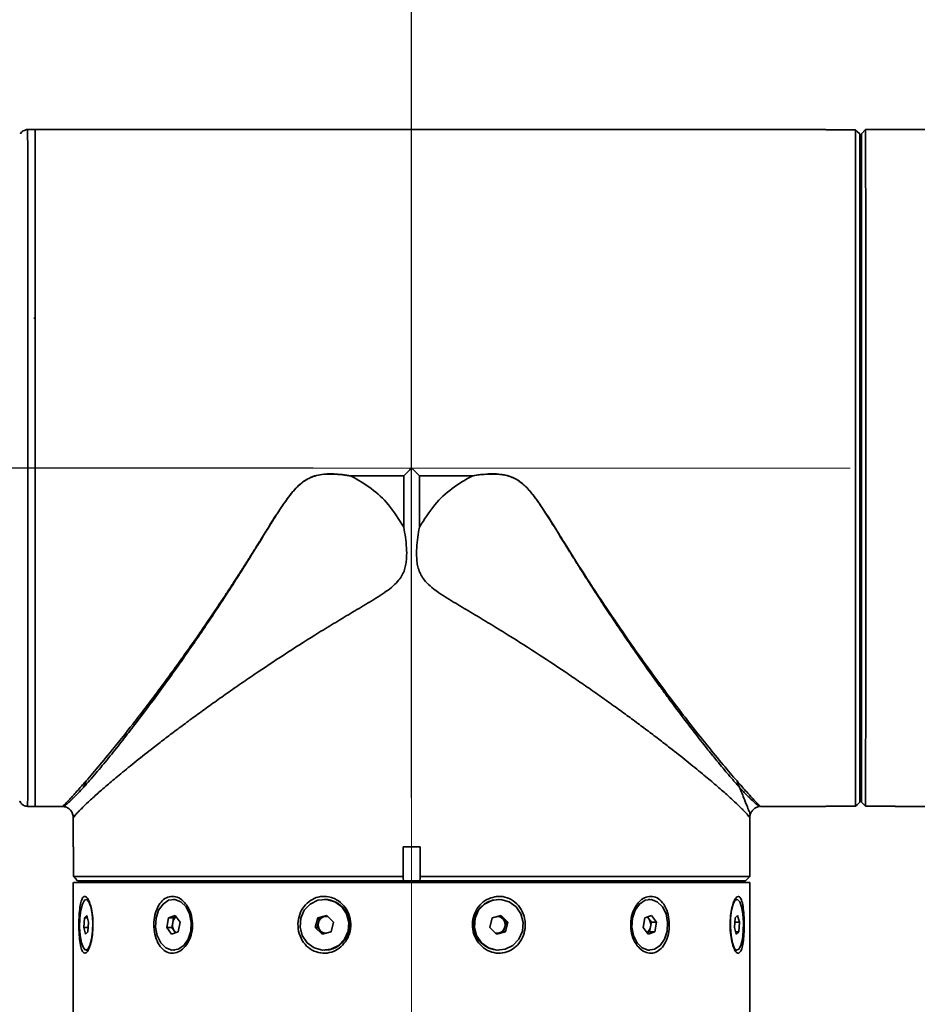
# Paper-space layout '图纸1' of a CAD drawing. Header units: millimetres. Extents: x 98 to 175, y 94 to 269.
# Tile 11 of 13: x 118 to 139, y 213 to 236. Entities that reach past the tile are written whole.
import ezdxf

# ---------------------------------------------------------------- set-up
doc = ezdxf.new("R2010")
doc.units = ezdxf.units.MM
doc.linetypes.add('CENTERX2', pattern=[20.32, 12.7, -2.54, 2.54, -2.54])
doc.layers.add('中心线层', color=6, linetype='CENTERX2', lineweight=25)
doc.layers.add('标注层', color=150, linetype='Continuous')
doc.styles.add('SLDTEXTSTYLE1', font='ARIAL.TTF', dxfattribs={"width": 0.948})
doc.dimstyles.new('SLDDIMSTYLE0', dxfattribs={"dimtxt": 3.5, "dimasz": 2.2, "dimexe": 0, "dimexo": 0.0625, "dimgap": 0.875, "dimtad": 2, "dimlfac": 5, "dimrnd": 1e-09, "dimzin": 12, "dimdsep": 46, "dimtxsty": 'SLDTEXTSTYLE1', "dimsah": 1, "dimcen": 0.09, "dimadec": 0, "dimazin": 3, "dimtfac": 1, "dimtdec": 3, "dimtofl": 0, "dimtmove": 0, "dimatfit": 3, "dimfxl": 0, "dimfrac": 2, "dimtolj": 1, "dimtzin": 12, "dimarcsym": 0})

# ---------------------------------------------------------------- blocks, each defined once
blk = doc.blocks.new('_D_4')
at = {"layer": '标注层'}
for p, q in [((124.726, 225.754), (100.56, 225.754)), ((102.56, 177.754), (102.56, 225.754)), ((136.669, 177.754), (100.56, 177.754))]:
    blk.add_line(p, q, dxfattribs=at)
for points in [[(102.56, 225.754), (102.16, 223.554), (102.96, 223.554)], [(102.56, 177.754), (102.96, 179.954), (102.16, 179.954)]]:
    blk.add_solid(points, dxfattribs=at)
at = {"layer": '标注层', "insert": (98.048, 197.744), "char_height": 3.5, "attachment_point": 1, "rotation": 90, "style": 'SLDTEXTSTYLE1'}
blk.add_mtext('240', dxfattribs=at)
blk = doc.blocks.new('_D_5')
at = {"layer": '标注层'}
for p, q in [((145.126, 246.154), (100.56, 246.154)), ((102.56, 246.154), (102.56, 225.754)), ((124.726, 225.754), (100.56, 225.754))]:
    blk.add_line(p, q, dxfattribs=at)
for points in [[(102.56, 246.154), (102.16, 243.954), (102.96, 243.954)], [(102.56, 225.754), (102.96, 227.954), (102.16, 227.954)]]:
    blk.add_solid(points, dxfattribs=at)
at = {"layer": '标注层', "insert": (98.048, 231.943), "char_height": 3.5, "attachment_point": 1, "rotation": 90, "style": 'SLDTEXTSTYLE1'}
blk.add_mtext('102', dxfattribs=at)
blk = doc.blocks.new('_D_6')
at = {"layer": '标注层'}
for p, q in [((127.049, 217.954), (127.049, 266.033)), ((147.449, 237.554), (147.449, 266.033)), ((147.449, 264.033), (127.049, 264.033))]:
    blk.add_line(p, q, dxfattribs=at)
for points in [[(127.049, 264.033), (129.249, 263.633), (129.249, 264.433)], [(147.449, 264.033), (145.249, 264.433), (145.249, 263.633)]]:
    blk.add_solid(points, dxfattribs=at)
at = {"layer": '标注层', "insert": (133.239, 268.545), "char_height": 3.5, "attachment_point": 1, "rotation": 360, "style": 'SLDTEXTSTYLE1'}
blk.add_mtext('102', dxfattribs=at)

psp = doc.layouts.new('图纸1')

# ---------------------------------------------------------------- linework, layer by layer
at = {"color": 7, "linetype": 'Continuous', "lineweight": 35}
for p, q in [((118.1493, 233.7538), (117.9693, 233.7538)), ((136.8493, 233.7538), (118.1493, 233.7538)), ((137.5489, 233.7513), (136.8494, 233.7513)), ((137.5863, 233.7138), (137.5489, 233.7513)), ((137.7897, 233.7538), (137.6897, 233.6538)), ((139.1862, 233.7538), (137.7897, 233.7538)), ((137.6489, 233.6515), (137.5863, 233.7138)), ((137.6494, 233.6515), (137.6489, 233.6515)), ((137.6897, 233.6538), (137.6892, 233.6538)), ((137.6892, 233.2538), (137.6498, 233.2538)), ((125.6174, 225.571), (125.617, 225.5671)), ((126.866, 225.5671), (125.617, 225.5671)), ((125.6174, 225.571), (126.868, 225.571)), ((126.866, 225.5671), (126.866, 224.3536)), ((126.8676, 225.5706), (126.868, 225.571)), ((127.234, 225.5706), (127.2336, 225.571)), ((127.2336, 225.571), (128.4842, 225.571)), ((127.2356, 224.3536), (127.2356, 225.5671)), ((128.4846, 225.5671), (127.2356, 225.5671)), ((128.4842, 225.571), (128.4846, 225.5671)), ((137.6498, 218.2538), (137.6892, 218.2538)), ((117.9693, 217.7538), (118.1493, 217.7538)), ((118.1493, 217.7538), (118.8029, 217.7538)), ((135.3025, 217.7538), (136.8493, 217.7538)), ((137.5489, 217.7563), (136.8494, 217.7563)), ((137.5863, 217.7938), (137.5489, 217.7563)), ((137.6489, 217.8561), (137.5863, 217.7938)), ((137.6494, 217.8561), (137.6489, 217.8561)), ((137.6891, 217.8561), (137.6892, 217.8561)), ((137.6897, 217.8561), (137.6892, 217.8561)), ((137.7523, 217.7938), (137.6897, 217.8561)), ((137.7522, 217.7938), (137.7896, 217.7564)), ((137.7897, 217.7564), (137.7523, 217.7938)), ((137.7897, 217.7564), (137.7896, 217.7564)), ((137.7897, 217.7564), (138.4892, 217.7564)), ((138.4892, 217.7538), (139.1862, 217.7538)), ((119.0493, 217.4909), (119.0493, 216.7938)), ((135.0493, 216.0943), (135.0493, 217.4908)), ((119.0518, 216.0943), (119.0518, 216.7938)), ((119.0519, 216.7938), (119.0519, 216.0943)), ((127.2518, 216.7938), (126.8498, 216.7938)), ((126.8498, 216.7938), (126.8498, 216.0943)), ((127.2518, 216.7938), (127.2518, 216.0943)), ((127.2518, 216.7938), (127.2518, 216.0568)), ((119.0518, 216.0943), (119.0893, 216.0569)), ((119.0894, 216.0569), (119.0519, 216.0943)), ((119.1517, 215.9943), (119.0894, 216.0569)), ((126.8498, 216.0568), (126.8498, 216.0943)), ((126.8498, 216.0568), (126.8597, 215.9943)), ((127.2419, 215.9943), (127.2518, 216.0568)), ((127.2518, 216.0568), (127.2518, 216.0943)), ((134.9493, 215.9943), (135.0493, 216.0943)), ((119.0493, 215.9538), (119.0493, 191.4637)), ((119.1516, 215.9943), (119.1516, 215.9938)), ((119.1517, 215.9938), (119.1517, 215.9943)), ((119.5493, 215.9938), (119.5893, 215.9538)), ((126.8597, 215.9943), (126.8597, 215.9938)), ((127.2419, 215.9938), (127.2419, 215.9943)), ((134.5093, 215.9538), (134.5493, 215.9938)), ((134.9493, 215.9938), (134.9493, 215.9943)), ((135.0493, 191.4648), (135.0493, 215.9538)), ((119.3918, 215.5538), (119.3532, 215.5538)), ((119.3918, 215.5538), (119.404, 215.552)), ((121.4444, 215.5538), (121.4161, 215.5538)), ((124.9988, 215.5538), (124.9885, 215.5538)), ((129.113, 215.5538), (129.1027, 215.5538)), ((132.6846, 215.5538), (132.6563, 215.5538)), ((134.7462, 215.5538), (134.7076, 215.5538)), ((119.3107, 215.1164), (119.2955, 214.8931)), ((119.3684, 215.1771), (119.3107, 215.1164)), ((119.3843, 215.1164), (119.3107, 215.1164)), ((119.4109, 215.0145), (119.3684, 215.1771)), ((121.3002, 215.1164), (121.2586, 214.8931)), ((121.4577, 215.1771), (121.3002, 215.1164)), ((121.4203, 215.1164), (121.3002, 215.1164)), ((121.4203, 215.1164), (121.3995, 215.0047)), ((121.4836, 215.1408), (121.4203, 215.1164)), ((121.5737, 215.0145), (121.4577, 215.1771)), ((124.8301, 215.1164), (124.7732, 214.8931)), ((125.0453, 215.1771), (124.8301, 215.1164)), ((124.874, 215.1164), (124.8301, 215.1164)), ((124.874, 215.1164), (124.8456, 215.0047)), ((124.9817, 215.1468), (124.874, 215.1164)), ((125.0548, 215.1674), (124.9817, 215.1468)), ((125.2037, 215.0145), (125.0453, 215.1771)), ((128.9546, 215.1164), (128.8978, 214.8931)), ((128.9542, 215.1146), (128.9577, 215.1173)), ((129.1698, 215.1771), (128.9546, 215.1164)), ((129.205, 215.0958), (129.1353, 215.1674)), ((129.3282, 215.0145), (129.1698, 215.1771)), ((132.5687, 215.1164), (132.5271, 214.8931)), ((132.7262, 215.1771), (132.5687, 215.1164)), ((132.6639, 215.0958), (132.6319, 215.1408)), ((132.8421, 215.0145), (132.7262, 215.1771)), ((134.7038, 215.1164), (134.6886, 214.8931)), ((134.7614, 215.1771), (134.7038, 215.1164)), ((134.8038, 215.0145), (134.7614, 215.1771)), ((119.2955, 214.8931), (119.338, 214.7305)), ((119.2955, 214.8931), (119.4026, 214.8931)), ((119.3957, 214.7912), (119.4109, 215.0145)), ((121.2586, 214.8931), (121.3745, 214.7305)), ((121.2586, 214.8931), (121.3787, 214.8931)), ((121.3995, 215.0047), (121.3787, 214.8931)), ((121.3787, 214.8931), (121.4367, 214.8118)), ((121.5321, 214.7912), (121.5737, 215.0145)), ((124.7732, 214.8931), (124.9316, 214.7305)), ((124.7732, 214.8931), (124.8172, 214.8931)), ((124.8456, 215.0047), (124.8172, 214.8931)), ((124.8172, 214.8931), (124.8964, 214.8118)), ((125.1469, 214.7912), (125.2037, 215.0145)), ((128.8978, 214.8931), (129.0562, 214.7305)), ((129.2842, 215.0145), (129.205, 215.0958)), ((129.2274, 214.7912), (129.2558, 214.9028)), ((129.2558, 214.9028), (129.2842, 215.0145)), ((129.2714, 214.7912), (129.3282, 215.0145)), ((129.3282, 215.0145), (129.2842, 215.0145)), ((132.2323, 214.9701), (132.2458, 215.1051)), ((132.5271, 214.8931), (132.643, 214.7305)), ((132.7219, 215.0145), (132.6639, 215.0958)), ((132.6803, 214.7912), (132.7011, 214.9029)), ((132.7011, 214.9029), (132.7219, 215.0145)), ((132.8421, 215.0145), (132.7219, 215.0145)), ((132.8005, 214.7912), (132.8421, 215.0145)), ((134.6886, 214.8931), (134.731, 214.7305)), ((134.8038, 215.0145), (134.6968, 215.0145)), ((134.7886, 214.7912), (134.8038, 215.0145)), ((119.338, 214.7305), (119.3957, 214.7912)), ((121.3745, 214.7305), (121.5321, 214.7912)), ((121.4367, 214.8118), (121.4688, 214.7668)), ((121.8548, 214.801), (121.8516, 214.7849)), ((124.8964, 214.8118), (124.9661, 214.7402)), ((124.9316, 214.7305), (125.1469, 214.7912)), ((125.1473, 214.793), (125.1437, 214.7903)), ((129.0467, 214.7402), (129.1198, 214.7608)), ((129.0562, 214.7305), (129.2714, 214.7912)), ((129.1198, 214.7608), (129.2274, 214.7912)), ((129.2714, 214.7912), (129.2274, 214.7912)), ((132.6171, 214.7668), (132.6803, 214.7912)), ((132.643, 214.7305), (132.8005, 214.7912)), ((132.8005, 214.7912), (132.6803, 214.7912)), ((134.7886, 214.7912), (134.7151, 214.7912)), ((134.731, 214.7305), (134.7886, 214.7912)), ((119.3532, 214.3538), (119.3918, 214.3538)), ((121.4161, 214.3538), (121.4444, 214.3538)), ((124.9885, 214.3538), (124.9988, 214.3538)), ((129.1026, 214.3538), (129.113, 214.3538)), ((132.6563, 214.3538), (132.6846, 214.3538)), ((134.7076, 214.3538), (134.7462, 214.3538))]:
    psp.add_line(p, q, dxfattribs=at)
at = {"color": 8, "linetype": 'Continuous', "lineweight": 35}
psp.add_line((119.0893, 216.0569), (119.0893, 216.0569), dxfattribs=at)
at = {"color": 8, "linetype": 'Continuous', "lineweight": 35, "flags": 128}
for points in [[(117.9693, 233.7538), (117.9693, 233.7533), (117.9695, 233.7093), (117.9696, 233.5955), (117.9698, 233.4127), (117.9699, 233.1627), (117.97, 232.8475), (117.9701, 232.47), (117.9702, 232.0334), (117.9703, 231.5417), (117.9704, 230.9991), (117.9705, 230.4104), (117.9706, 229.7808), (117.9707, 229.1158), (117.9707, 228.4213), (117.9708, 227.7033), (117.9708, 226.9682), (117.9708, 226.2224), (117.9708, 225.4725), (117.9708, 224.7251), (117.9708, 223.9867), (117.9707, 223.2638), (117.9707, 222.5628), (117.9706, 221.8899), (117.9705, 221.2509), (117.9705, 220.6515), (117.9704, 220.0969)], [(117.9704, 220.0969), (117.9703, 219.5921), (117.9702, 219.1414), (117.97, 218.7488), (117.9699, 218.4177), (117.9698, 218.1512), (117.9697, 217.9514), (117.9695, 217.8202), (117.9694, 217.7588), (117.9693, 217.7538)]]:
    psp.add_lwpolyline(points, dxfattribs=at)
at = {"color": 7, "linetype": 'Continuous', "lineweight": 35, "flags": 128}
for points in [[(118.1493, 233.7538), (118.1494, 233.7401), (118.1495, 233.6611), (118.1497, 233.5126), (118.1498, 233.296), (118.1499, 233.013), (118.1501, 232.6663), (118.1502, 232.2588), (118.1503, 231.7942), (118.1504, 231.2765), (118.1505, 230.7102), (118.1506, 230.1004), (118.1506, 229.4524), (118.1507, 228.7719), (118.1507, 228.0648), (118.1508, 227.3375), (118.1508, 226.5962), (118.1508, 225.8476), (118.1508, 225.0981), (118.1508, 224.3543), (118.1507, 223.6229), (118.1507, 222.9102), (118.1506, 222.2225), (118.1506, 221.5658), (118.1505, 220.9459), (118.1504, 220.3683), (118.1503, 219.838), (118.1502, 219.3597), (118.1501, 218.9376), (118.15, 218.5754), (118.1498, 218.2762), (118.1497, 218.0428), (118.1496, 217.8772), (118.1494, 217.7807), (118.1493, 217.7538)], [(118.1493, 233.7538), (118.1494, 233.734), (118.1496, 233.6463), (118.1497, 233.4892), (118.1498, 233.2642), (118.15, 232.9731), (118.1501, 232.6186), (118.1502, 232.2038), (118.1503, 231.7323), (118.1504, 231.2083), (118.1505, 230.6363), (118.1506, 230.0214), (118.1506, 229.369), (118.1507, 228.6848), (118.1507, 227.9749), (118.1508, 227.2455), (118.1508, 226.5029), (118.1508, 225.7538)], [(137.5489, 217.7563), (137.549, 217.8102), (137.5491, 217.9337), (137.5493, 218.1258), (137.5494, 218.3848), (137.5495, 218.7084), (137.5496, 219.0938), (137.5498, 219.5376), (137.5499, 220.0359), (137.55, 220.5843), (137.55, 221.1781), (137.5501, 221.812), (137.5502, 222.4804), (137.5502, 223.1776), (137.5503, 223.8973), (137.5503, 224.6334), (137.5503, 225.3792), (137.5503, 226.1284), (137.5503, 226.8742), (137.5503, 227.6102), (137.5502, 228.33), (137.5502, 229.0272), (137.5501, 229.6956), (137.55, 230.3295), (137.55, 230.9233), (137.5499, 231.4717), (137.5498, 231.97), (137.5496, 232.4138), (137.5495, 232.7992), (137.5494, 233.1228), (137.5493, 233.3818), (137.5491, 233.5739), (137.549, 233.6974), (137.5489, 233.7513)], [(137.7897, 233.7538), (137.7898, 233.7332), (137.7899, 233.6426), (137.7901, 233.4806), (137.7902, 233.2487), (137.7903, 232.9491), (137.7904, 232.5843), (137.7906, 232.1578), (137.7907, 231.6733), (137.7908, 231.1353), (137.7909, 230.5486), (137.7909, 229.9185), (137.791, 229.2507), (137.7911, 228.5514), (137.7911, 227.8267), (137.7911, 227.0832), (137.7912, 226.3278), (137.7912, 225.5671), (137.7911, 224.8082), (137.7911, 224.0578), (137.7911, 223.3227), (137.791, 222.6096), (137.791, 221.925), (137.7909, 221.275), (137.7908, 220.6655), (137.7907, 220.102), (137.7906, 219.5897), (137.7905, 219.1331), (137.7904, 218.7365), (137.7903, 218.4032), (137.7901, 218.1365), (137.79, 217.9387), (137.7899, 217.8116), (137.7897, 217.7564)], [(137.6489, 233.6515), (137.649, 233.5962), (137.6491, 233.4677), (137.6493, 233.2671), (137.6494, 232.9964), (137.6495, 232.6581), (137.6497, 232.2553), (137.6498, 231.7918), (137.6499, 231.272), (137.65, 230.7006), (137.65, 230.083), (137.6501, 229.425), (137.6502, 228.7328), (137.6502, 228.0127), (137.6503, 227.2716), (137.6503, 226.5162), (137.6503, 225.7538), (137.6503, 224.9913), (137.6503, 224.236), (137.6502, 223.4949), (137.6502, 222.7748), (137.6501, 222.0825), (137.65, 221.4246), (137.65, 220.807), (137.6499, 220.2356), (137.6498, 219.7158), (137.6497, 219.2523), (137.6495, 218.8495), (137.6494, 218.5112), (137.6493, 218.2405), (137.6491, 218.04), (137.649, 217.9114), (137.6489, 217.8561)], [(137.6494, 217.8561), (137.6495, 217.9114), (137.6496, 218.04), (137.6498, 218.2405), (137.6499, 218.5112), (137.65, 218.8495), (137.6502, 219.2523), (137.6503, 219.7158), (137.6504, 220.2356), (137.6505, 220.807), (137.6505, 221.4246), (137.6506, 222.0825), (137.6507, 222.7748), (137.6507, 223.4949), (137.6508, 224.236), (137.6508, 224.9913), (137.6508, 225.7538), (137.6508, 226.5162), (137.6508, 227.2716), (137.6507, 228.0127), (137.6507, 228.7328), (137.6506, 229.425), (137.6505, 230.083), (137.6505, 230.7006), (137.6504, 231.272), (137.6503, 231.7918), (137.6502, 232.2553), (137.65, 232.6581), (137.6499, 232.9964), (137.6498, 233.2671), (137.6496, 233.4677), (137.6495, 233.5962), (137.6494, 233.6515)], [(137.6887, 233.2538), (137.6887, 233.2792), (137.6889, 233.4736), (137.689, 233.5981), (137.6891, 233.6516), (137.6893, 233.6336), (137.6894, 233.5443), (137.6896, 233.3845), (137.6897, 233.1555), (137.6898, 232.8596), (137.6899, 232.4993), (137.6901, 232.078), (137.6902, 231.5994), (137.6903, 231.0679), (137.6904, 230.4883), (137.6904, 229.8658), (137.6905, 229.2061), (137.6905, 228.5151), (137.6906, 227.7992), (137.6906, 227.0647), (137.6906, 226.3184), (137.6906, 225.5669), (137.6906, 224.8171), (137.6906, 224.0759), (137.6906, 223.3498), (137.6905, 222.6454), (137.6905, 221.9693), (137.6904, 221.3273), (137.6903, 220.7255), (137.6902, 220.1692), (137.6901, 219.6634), (137.69, 219.2128), (137.6899, 218.8213), (137.6898, 218.4927), (137.6896, 218.2298), (137.6895, 218.035), (137.6894, 217.9101), (137.6892, 217.8561), (137.6892, 217.8561)], [(137.6897, 217.8561), (137.6899, 217.9101), (137.69, 218.035), (137.6901, 218.2298), (137.6903, 218.4927), (137.6904, 218.8213), (137.6905, 219.2128), (137.6906, 219.6634), (137.6907, 220.1692), (137.6908, 220.7255), (137.6909, 221.3273), (137.691, 221.9693), (137.691, 222.6454), (137.6911, 223.3498), (137.6911, 224.0759), (137.6911, 224.8171), (137.6911, 225.5669), (137.6911, 226.3184), (137.6911, 227.0647), (137.6911, 227.7992), (137.691, 228.5151), (137.691, 229.2061), (137.6909, 229.8658), (137.6908, 230.4883), (137.6908, 231.0679), (137.6907, 231.5994), (137.6906, 232.078), (137.6904, 232.4993), (137.6903, 232.8596), (137.6902, 233.1555), (137.6901, 233.3845), (137.6899, 233.5443), (137.6898, 233.6336), (137.6897, 233.6538)], [(137.6892, 218.2538), (137.6892, 218.2626), (137.6894, 218.3325), (137.6895, 218.4718), (137.6896, 218.679), (137.6898, 218.9523), (137.6899, 219.2891), (137.69, 219.6862), (137.6901, 220.14), (137.6902, 220.6462), (137.6903, 221.2001), (137.6904, 221.7965), (137.6904, 222.4299), (137.6905, 223.0943), (137.6905, 223.7835), (137.6905, 224.4911), (137.6906, 225.2106), (137.6906, 225.9351), (137.6906, 226.6579), (137.6905, 227.3722), (137.6905, 228.0715), (137.6905, 228.7491), (137.6904, 229.3987), (137.6903, 230.0143), (137.6902, 230.5901), (137.6901, 231.1208), (137.69, 231.6014), (137.6899, 232.0274), (137.6898, 232.3947), (137.6897, 232.7001), (137.6896, 232.9407), (137.6894, 233.1141), (137.6893, 233.2188), (137.6892, 233.2538), (137.6892, 233.2538)], [(118.1508, 225.7538), (118.1508, 225.0047), (118.1508, 224.2621), (118.1507, 223.5327), (118.1507, 222.8228), (118.1506, 222.1386), (118.1506, 221.4862), (118.1505, 220.8713), (118.1504, 220.2993), (118.1503, 219.7753), (118.1502, 219.3038), (118.1501, 218.889), (118.15, 218.5345), (118.1498, 218.2434), (118.1497, 218.0184), (118.1496, 217.8613), (118.1494, 217.7736), (118.1493, 217.7538)], [(137.6892, 217.8561), (137.6892, 217.9121), (137.6892, 217.9565), (137.6892, 217.985), (137.6892, 217.9948), (137.6892, 217.985), (137.6892, 217.9565), (137.6892, 217.9121), (137.6891, 217.8561)], [(138.4891, 217.7564), (138.4892, 217.7552), (138.4892, 217.7545), (138.4892, 217.754), (138.4892, 217.7538), (138.4892, 217.754), (138.4892, 217.7545), (138.4892, 217.7552), (138.4892, 217.7564)], [(119.0519, 216.7938), (119.0508, 216.7938), (119.05, 216.7938), (119.0495, 216.7938), (119.0493, 216.7938), (119.0493, 216.7938)], [(119.0519, 216.0943), (119.1072, 216.0943), (119.2342, 216.0943), (119.4317, 216.0943), (119.6979, 216.0943), (120.0305, 216.0943), (120.4264, 216.0943), (120.8822, 216.0943), (121.3935, 216.0943), (121.9559, 216.0943), (122.5643, 216.0943), (123.2131, 216.0943), (123.8966, 216.0943), (124.6085, 216.0943), (125.3425, 216.0943), (126.0918, 216.0943), (126.8498, 216.0943)], [(127.2518, 216.0943), (128.0107, 216.0943), (128.7608, 216.0943), (129.4955, 216.0943), (130.2081, 216.0943), (130.892, 216.0943), (131.5412, 216.0943), (132.1498, 216.0943), (132.7123, 216.0943), (133.2235, 216.0943), (133.6789, 216.0943), (134.0743, 216.0943), (134.4061, 216.0943), (134.6714, 216.0943), (134.8678, 216.0943), (134.9934, 216.0943), (135.0472, 216.0943), (135.0493, 216.0943)], [(134.5093, 215.9538), (134.7078, 215.9538), (134.8907, 215.9538), (135.0047, 215.9538), (135.0488, 215.9538), (135.0225, 215.9538), (134.9262, 215.9538), (134.7607, 215.9538), (134.5274, 215.9538), (134.2284, 215.9538), (133.8663, 215.9538), (133.4443, 215.9538), (132.9661, 215.9538), (132.4359, 215.9538), (131.8584, 215.9538), (131.2386, 215.9538), (130.5819, 215.9538), (129.8943, 215.9538), (129.1816, 215.9538), (128.4502, 215.9538), (127.7065, 215.9538), (126.957, 215.9538), (126.2083, 215.9538), (125.4671, 215.9538), (124.7397, 215.9538), (124.0326, 215.9538), (123.352, 215.9538), (122.7039, 215.9538), (122.0941, 215.9538), (121.5277, 215.9538), (121.0099, 215.9538), (120.5451, 215.9538), (120.1375, 215.9538), (119.7907, 215.9538), (119.5076, 215.9538), (119.2909, 215.9538), (119.1423, 215.9538), (119.0631, 215.9538), (119.0542, 215.9538), (119.1155, 215.9538), (119.2466, 215.9538), (119.4462, 215.9538), (119.5893, 215.9538)], [(126.8597, 215.9943), (126.1102, 215.9943), (125.3692, 215.9943), (124.6434, 215.9943), (123.9394, 215.9943), (123.2635, 215.9943), (122.6219, 215.9943), (122.0203, 215.9943), (121.4642, 215.9943), (120.9587, 215.9943), (120.5082, 215.9943), (120.1169, 215.9943), (119.7884, 215.9943), (119.5255, 215.9943), (119.3307, 215.9943), (119.2057, 215.9943), (119.1517, 215.9943)], [(119.1517, 215.9938), (119.2057, 215.9938), (119.3307, 215.9938), (119.5255, 215.9938), (119.7884, 215.9938), (120.1169, 215.9938), (120.5082, 215.9938), (120.9587, 215.9938), (121.4642, 215.9938), (122.0203, 215.9938), (122.6219, 215.9938), (123.2635, 215.9938), (123.9394, 215.9938), (124.6434, 215.9938), (125.3692, 215.9938), (126.1102, 215.9938), (126.8597, 215.9938)], [(126.8597, 215.9938), (126.8883, 215.9938), (126.9327, 215.9938), (126.9887, 215.9938), (127.0508, 215.9938), (127.1128, 215.9938), (127.1688, 215.9938), (127.2133, 215.9938), (127.2419, 215.9938)], [(134.9493, 215.9943), (134.9471, 215.9943), (134.8938, 215.9943), (134.7694, 215.9943), (134.5751, 215.9943), (134.3127, 215.9943), (133.9845, 215.9943), (133.5935, 215.9943), (133.1433, 215.9943), (132.638, 215.9943), (132.082, 215.9943), (131.4805, 215.9943), (130.8388, 215.9943), (130.1629, 215.9943), (129.4587, 215.9943), (128.7328, 215.9943), (127.9916, 215.9943), (127.2419, 215.9943)], [(127.2419, 215.9938), (127.9916, 215.9938), (128.7328, 215.9938), (129.4587, 215.9938), (130.1629, 215.9938), (130.8388, 215.9938), (131.4805, 215.9938), (132.082, 215.9938), (132.638, 215.9938), (133.1433, 215.9938), (133.5935, 215.9938), (133.9845, 215.9938), (134.3127, 215.9938), (134.5751, 215.9938), (134.7694, 215.9938), (134.8938, 215.9938), (134.9471, 215.9938), (134.9493, 215.9938)], [(119.5035, 214.801), (119.4809, 214.6117), (119.4429, 214.4638), (119.3941, 214.3749), (119.3403, 214.3559), (119.2881, 214.409), (119.2438, 214.5278), (119.2126, 214.6979), (119.1985, 214.899), (119.2029, 215.1066), (119.2255, 215.2959), (119.2635, 215.4438), (119.3124, 215.5327), (119.3661, 215.5517), (119.4183, 215.4987), (119.4626, 215.3799), (119.4938, 215.2097), (119.508, 215.0086), (119.5035, 214.801)], [(121.8265, 214.801), (121.7648, 214.6117), (121.661, 214.4638), (121.5277, 214.3749), (121.3809, 214.3559), (121.2384, 214.4089), (121.1174, 214.5277), (121.0323, 214.6979), (120.9936, 214.899), (121.0058, 215.1066), (121.0675, 215.2959), (121.1713, 215.4438), (121.3046, 215.5327), (121.4513, 215.5517), (121.5938, 215.4986), (121.7149, 215.3799), (121.8, 215.2097), (121.8387, 215.0086), (121.8265, 214.801)], [(125.5489, 214.801), (125.4646, 214.6117), (125.3229, 214.4638), (125.1409, 214.3749), (124.9404, 214.3559), (124.7458, 214.4089), (124.5804, 214.5277), (124.4642, 214.6979), (124.4113, 214.899), (124.428, 215.1066), (124.5123, 215.2959), (124.654, 215.4438), (124.8361, 215.5327), (125.0365, 215.5517), (125.2312, 215.4986), (125.3966, 215.3798), (125.5127, 215.2097), (125.5656, 215.0086), (125.5489, 214.801)], [(129.6734, 214.801), (129.5891, 214.6117), (129.4474, 214.4638), (129.2654, 214.3749), (129.065, 214.3559), (128.8703, 214.4089), (128.705, 214.5277), (128.5888, 214.6979), (128.5359, 214.899), (128.5526, 215.1066), (128.6369, 215.2959), (128.7786, 215.4438), (128.9607, 215.5327), (129.1611, 215.5517), (129.3557, 215.4986), (129.5211, 215.3798), (129.6372, 215.2097), (129.6901, 215.0086), (129.6734, 214.801)], [(133.0948, 214.801), (133.0331, 214.6117), (132.9294, 214.4638), (132.7961, 214.3749), (132.6494, 214.3559), (132.507, 214.4089), (132.3859, 214.5277), (132.3009, 214.6979), (132.2622, 214.899), (132.2744, 215.1066), (132.3361, 215.2959), (132.4398, 215.4438), (132.5731, 215.5327), (132.7198, 215.5517), (132.8622, 215.4987), (132.9833, 215.3799), (133.0683, 215.2097), (133.107, 215.0086), (133.0948, 214.801)], [(134.8963, 214.801), (134.8737, 214.6117), (134.8357, 214.4638), (134.787, 214.3749), (134.7333, 214.3559), (134.6812, 214.409), (134.6369, 214.5278), (134.6058, 214.6979), (134.5917, 214.899), (134.5961, 215.1066), (134.6187, 215.2959), (134.6567, 215.4438), (134.7054, 215.5327), (134.7591, 215.5517), (134.8112, 215.4987), (134.8555, 215.3799), (134.8866, 215.2097), (134.9007, 215.0086), (134.8963, 214.801)]]:
    psp.add_lwpolyline(points, dxfattribs=at)
at = {"color": 7, "linetype": 'Continuous', "lineweight": 35}
for centre, radius, start, end in [((136.8028, 233.7519), 0.0466, 359.28865, 2.39524), ((377.7847, 218.3104), 240.096, 180.013498, 180.108401), ((136.7814, 217.7561), 0.068, 358.09409, 0.22157), ((124.987, 214.96), 0.5939, 344.46883, 88.86513), ((129.1165, 214.9538), 0.6002, 91.31988, 268.67867), ((121.5868, 214.9813), 0.1887, 122.87176, 172.8765), ((125.0367, 214.9578), 0.1968, 106.25693, 166.21086), ((125.0324, 214.9669), 0.1869, 77.71824, 105.77158), ((129.0682, 214.9636), 0.1903, 44.02547, 84.99527), ((132.5402, 215.01), 0.1506, 34.74027, 57.33011), ((121.6528, 214.9535), 0.2584, 168.558, 213.25818), ((125.0439, 214.9537), 0.2047, 165.57579, 223.91795), ((129.0647, 214.9497), 0.1968, 286.25997, 346.21359), ((129.0575, 214.9538), 0.2047, 345.57673, 43.91423), ((132.5138, 214.9262), 0.1887, 302.91189, 352.8804), ((132.4478, 214.9541), 0.2585, 348.56136, 33.24698), ((121.5605, 214.8976), 0.1506, 214.75036, 237.35765), ((125.0332, 214.944), 0.1903, 224.02883, 265.01234), ((124.9924, 214.9367), 0.5829, 270.6355, 346.53394), ((129.069, 214.9406), 0.1868, 257.74255, 285.77324)]:
    psp.add_arc(centre, radius, start, end, dxfattribs=at)
for major_axis, ratio, start_param, end_param in [((8, 8), 0.000094, 4.6896276, 4.7124796), ((-8, 8), 0.0000906, 4.6894429, 4.712295)]:
    psp.add_ellipse((127.0493, 225.7538), major_axis=major_axis, ratio=ratio, start_param=start_param, end_param=end_param, dxfattribs=at)
for points, knots in [([(117.9695, 233.7526), (117.9671, 233.753), (117.9405, 233.7573), (117.8939, 233.7418), (117.8429, 233.7117), (117.812, 233.6804), (117.8004, 233.6595), (117.7967, 233.6527)], [0, 0, 0, 0, 0.0352769, 0.3840352, 0.6588747, 0.8888697, 1, 1, 1, 1]), ([(118.1472, 229.3041), (118.141, 229.3037), (118.13, 229.3031), (118.1196, 229.2993), (118.115, 229.2977)], [0, 0, 0, 0, 0.5649562, 1, 1, 1, 1]), ([(119.2914, 218.2031), (119.3865, 218.3102), (119.5234, 218.4646), (119.7319, 218.7141), (119.8808, 218.8957), (120.0303, 219.0812), (120.1782, 219.2675), (120.3232, 219.4525), (120.5436, 219.7375), (120.8253, 220.1099), (121.1677, 220.5748), (121.4931, 221.0275), (121.8034, 221.4695), (122.1315, 221.9478), (122.4509, 222.4252), (122.77, 222.9144), (123.0313, 223.323), (123.2372, 223.6519), (123.4137, 223.937), (123.5857, 224.2169), (123.7115, 224.4201), (123.8033, 224.5659), (123.8626, 224.6595), (123.9464, 224.7885), (124.003, 224.8725), (124.0324, 224.915), (124.0324, 224.9151), (124.0325, 224.9151), (124.0325, 224.9152), (124.0326, 224.9153), (124.0328, 224.9156), (124.0331, 224.916), (124.0337, 224.9169), (124.035, 224.9188), (124.0379, 224.9229), (124.0461, 224.9347), (124.0726, 224.9725), (124.1673, 225.1041), (124.3171, 225.2908), (124.5563, 225.4917), (124.8537, 225.6069), (125.2232, 225.6211), (125.482, 225.5842), (125.6201, 225.5645)], [0, 0, 0, 0, 0.0771685, 0.1111331, 0.1437387, 0.1749024, 0.2045125, 0.2325603, 0.2590467, 0.3290406, 0.3849802, 0.4366218, 0.4933594, 0.5383902, 0.5966704, 0.6478811, 0.6920239, 0.7221591, 0.7472723, 0.7772984, 0.8051978, 0.8073608, 0.8205241, 0.8329461, 0.8458394, 0.8458421, 0.8458442, 0.8458479, 0.8458546, 0.8458668, 0.845889, 0.8459302, 0.846009, 0.8461657, 0.8464971, 0.8472532, 0.8497554, 0.8580306, 0.8877019, 0.9091414, 0.9349956, 0.9653229, 1, 1, 1, 1]), ([(119.3523, 218.3549), (119.4572, 218.4765), (119.6727, 218.7263), (120.0672, 219.2056), (120.4439, 219.6801), (120.7785, 220.1146), (121.0598, 220.4874), (121.3495, 220.8801), (121.6446, 221.2892), (121.8764, 221.6178), (122.0454, 221.8612), (122.1543, 222.0192), (122.2732, 222.1933), (122.4021, 222.3841), (122.5409, 222.5918), (122.6885, 222.8147), (122.8289, 223.0295), (122.9465, 223.2111), (123.0212, 223.3274), (123.0624, 223.3917), (123.0908, 223.4361), (123.1257, 223.491), (123.1718, 223.5639), (123.2225, 223.6441), (123.3064, 223.7776), (123.3885, 223.909), (123.4574, 224.0198), (123.4814, 224.0583), (123.5717, 224.2038), (123.7397, 224.4744), (123.9929, 224.8691), (124.246, 225.222), (124.4972, 225.4533), (124.7152, 225.5578), (124.9371, 225.6122), (125.2423, 225.6221), (125.483, 225.5893), (125.6174, 225.571)], [0, 0, 0, 0, 0.0807312, 0.1657398, 0.2501893, 0.2995909, 0.3494029, 0.3996807, 0.4496561, 0.4993515, 0.5157484, 0.5337548, 0.5533705, 0.5745957, 0.5974304, 0.6218746, 0.6472632, 0.6665582, 0.6797595, 0.6840749, 0.6868668, 0.6937261, 0.7013308, 0.7096811, 0.7187767, 0.7428812, 0.7503405, 0.7529219, 0.7547377, 0.7950631, 0.8357871, 0.8759779, 0.9067737, 0.922169, 0.9376234, 0.9651725, 1, 1, 1, 1]), ([(128.4815, 225.5645), (128.5581, 225.5764), (128.711, 225.6001), (128.9132, 225.6134), (129.0703, 225.6107), (129.1877, 225.5992), (129.2608, 225.5856), (129.3145, 225.572), (129.3403, 225.5648), (129.3714, 225.5548), (129.4316, 225.5333), (129.5186, 225.4927), (129.6218, 225.4246), (129.7533, 225.3149), (129.8817, 225.1714), (129.9933, 225.023), (130.0957, 224.878), (130.2019, 224.718), (130.332, 224.5129), (130.4577, 224.3112), (130.5821, 224.109), (130.7091, 223.9026), (130.8211, 223.7214), (130.904, 223.5884), (130.954, 223.5087), (130.9939, 223.4451), (131.0426, 223.3679), (131.1011, 223.2755), (131.1707, 223.1661), (131.2524, 223.0384), (131.3462, 222.8928), (131.4521, 222.7296), (131.57, 222.5493), (131.7693, 222.2469), (132.0684, 221.8017), (132.4807, 221.2065), (132.7702, 220.8008), (132.9223, 220.5915), (132.9223, 220.5915), (132.9223, 220.5915), (132.9224, 220.5915), (132.9224, 220.5914), (132.9225, 220.5912), (132.9227, 220.5909), (132.9231, 220.5904), (132.924, 220.5892), (132.9261, 220.5864), (132.9323, 220.5777), (132.9536, 220.5484), (133.0309, 220.4424), (133.1944, 220.22), (133.4623, 219.8616), (133.7179, 219.5282), (133.9254, 219.2634), (134.0565, 219.0983), (134.1699, 218.9571), (134.2897, 218.8096), (134.4015, 218.6741), (134.5035, 218.5526), (134.5794, 218.4633), (134.6449, 218.3873), (134.7045, 218.3192), (134.7587, 218.258), (134.7921, 218.221), (134.8082, 218.203)], [0, 0, 0, 0, 0.01925953, 0.03845758, 0.05030305, 0.05827577, 0.0677756, 0.06873523, 0.07207104, 0.07442536, 0.07685681, 0.08796972, 0.09817038, 0.1075315, 0.13049404, 0.14585512, 0.15382579, 0.17477386, 0.19379935, 0.21465242, 0.2344765, 0.2536269, 0.27599666, 0.2886131, 0.29365415, 0.30007331, 0.30786855, 0.31708305, 0.3282399, 0.34133691, 0.35637334, 0.37335072, 0.39227427, 0.41315432, 0.46957718, 0.53709564, 0.61488976, 0.61489158, 0.61489303, 0.61489561, 0.61490029, 0.6149088, 0.61492452, 0.61495423, 0.61501254, 0.61513343, 0.61540276, 0.61605412, 0.61834685, 0.62631416, 0.65574188, 0.70312088, 0.76861729, 0.79755764, 0.8238484, 0.84736029, 0.86797598, 0.90064841, 0.92208081, 0.93949969, 0.9559913, 0.97156698, 0.98623484, 1, 1, 1, 1]), ([(128.4842, 225.571), (128.5707, 225.5835), (128.7418, 225.6082), (128.9892, 225.6191), (129.2705, 225.5989), (129.5182, 225.5076), (129.7103, 225.3564), (129.8804, 225.1804), (130.0596, 224.939), (130.2567, 224.6396), (130.4393, 224.3498), (130.7304, 223.8803), (131.1358, 223.2343), (131.6571, 222.4424), (132.1248, 221.7583), (132.5353, 221.1787), (132.9033, 220.6722), (133.2614, 220.1934), (133.6468, 219.6923), (134.0384, 219.1991), (134.4293, 218.7241), (134.6421, 218.4772), (134.7474, 218.3549)], [0, 0, 0, 0, 0.0224355, 0.0444247, 0.0635098, 0.0947266, 0.1102663, 0.1260639, 0.1575853, 0.1874911, 0.2186594, 0.2464071, 0.3314447, 0.4195024, 0.502441, 0.5629319, 0.6253121, 0.6908142, 0.7515188, 0.8361907, 0.9188735, 1, 1, 1, 1]), ([(125.617, 225.5671), (125.6171, 225.567), (125.6171, 225.5668), (125.6174, 225.5663), (125.6183, 225.5654), (125.6193, 225.5649), (125.6201, 225.5645)], [0, 0, 0, 0, 0.0764274, 0.1619584, 0.3730139, 1, 1, 1, 1]), ([(125.6201, 225.5645), (125.7821, 225.472), (126.1062, 225.2869), (126.5398, 224.879), (126.7522, 224.537), (126.8661, 224.3536)], [0, 0, 0, 0, 0.3169258, 0.6339172, 1, 1, 1, 1]), ([(126.866, 225.5671), (126.8661, 225.5676), (126.8662, 225.5687), (126.8669, 225.5698), (126.8675, 225.5704), (126.8676, 225.5706)], [0, 0, 0, 0, 0.3746821, 0.8635926, 1, 1, 1, 1]), ([(127.234, 225.5706), (127.2343, 225.5702), (127.2349, 225.5694), (127.2355, 225.5682), (127.2355, 225.5674), (127.2356, 225.5671)], [0, 0, 0, 0, 0.3550909, 0.7718475, 1, 1, 1, 1]), ([(128.4815, 225.5645), (128.3194, 225.472), (127.9954, 225.2869), (127.5617, 224.8789), (127.3494, 224.5369), (127.2356, 224.3536)], [0, 0, 0, 0, 0.3169614, 0.6339313, 1, 1, 1, 1]), ([(128.4815, 225.5645), (128.4823, 225.5649), (128.4833, 225.5654), (128.4842, 225.5663), (128.4845, 225.5668), (128.4845, 225.567), (128.4846, 225.5671)], [0, 0, 0, 0, 0.6277022, 0.838641, 0.9239386, 1, 1, 1, 1]), ([(126.866, 224.3536), (126.8798, 224.2747), (126.9077, 224.1143), (126.9329, 223.8693), (126.937, 223.6574), (126.9185, 223.4834), (126.8866, 223.3499), (126.8318, 223.2222), (126.743, 223.0897), (126.6145, 222.9604), (126.3831, 222.7837), (126.0578, 222.5844), (125.6552, 222.3446), (125.2536, 222.1053), (124.7389, 221.7912), (124.1205, 221.3977), (123.5282, 221.0068), (123.0667, 220.6926), (122.7251, 220.4554), (122.3919, 220.2201), (122.0734, 219.9911), (121.7701, 219.7689), (121.4818, 219.554), (121.204, 219.3435), (120.8832, 219.0963), (120.5309, 218.8181), (120.1778, 218.531), (119.874, 218.2763), (119.6171, 218.0532), (119.4005, 217.8574), (119.264, 217.7246), (119.181, 217.6404), (119.131, 217.588), (119.0914, 217.543), (119.0665, 217.5107), (119.0557, 217.4951), (119.0495, 217.4858), (119.0517, 217.489), (119.0529, 217.4909)], [0, 0, 0, 0, 0.01606905, 0.03267442, 0.04940758, 0.05849992, 0.06772981, 0.07684499, 0.08625578, 0.09958257, 0.11322821, 0.14469959, 0.17629987, 0.2080771, 0.23991648, 0.30019028, 0.36088235, 0.39187236, 0.42291945, 0.45414376, 0.48542954, 0.51523971, 0.54510716, 0.57515653, 0.60527077, 0.6539391, 0.70293036, 0.74690163, 0.79116874, 0.83646193, 0.88215414, 0.9007377, 0.92155076, 0.94396456, 0.96511917, 0.9803719, 0.98890957, 1, 1, 1, 1]), ([(127.2356, 224.3536), (127.2218, 224.2747), (127.1939, 224.1143), (127.1687, 223.8693), (127.1646, 223.6574), (127.1831, 223.4834), (127.215, 223.3499), (127.2698, 223.2222), (127.3586, 223.0897), (127.4871, 222.9604), (127.7185, 222.7837), (128.0438, 222.5844), (128.4463, 222.3446), (128.8479, 222.1053), (129.3626, 221.7912), (129.9809, 221.3977), (130.5731, 221.0068), (131.0345, 220.6926), (131.376, 220.4554), (131.7091, 220.2201), (132.0276, 219.9911), (132.3307, 219.7689), (132.619, 219.554), (132.8967, 219.3435), (133.2174, 219.0963), (133.5694, 218.8181), (133.9223, 218.531), (134.226, 218.2763), (134.4826, 218.0532), (134.699, 217.8574), (134.8353, 217.7246), (134.9182, 217.6404), (134.968, 217.588), (135.0075, 217.543), (135.0323, 217.5107), (135.0431, 217.4951), (135.0492, 217.4858), (135.047, 217.489), (135.0458, 217.4908)], [0, 0, 0, 0, 0.01606782, 0.03267644, 0.04941287, 0.05850699, 0.06773869, 0.07685564, 0.08626827, 0.09959768, 0.11324598, 0.14472352, 0.17632997, 0.20811341, 0.23995902, 0.3002446, 0.36094854, 0.3919446, 0.42299777, 0.45422818, 0.48552008, 0.51533608, 0.54520937, 0.57526461, 0.60538474, 0.65406259, 0.70306343, 0.74704329, 0.79131906, 0.8366211, 0.88232225, 0.90090944, 0.92172657, 0.94414475, 0.96530349, 0.98055921, 0.98909855, 1, 1, 1, 1]), ([(119.3522, 218.3549), (119.3421, 218.3296), (119.3219, 218.2792), (119.3016, 218.2284), (119.2915, 218.2031)], [0, 0, 0, 0, 0.4999697, 1, 1, 1, 1]), ([(134.8082, 218.2031), (134.798, 218.2285), (134.7778, 218.2792), (134.7576, 218.3296), (134.7475, 218.3549)], [0, 0, 0, 0, 0.5000002, 1, 1, 1, 1]), ([(117.786, 217.8757), (117.7869, 217.873), (117.7929, 217.8552), (117.819, 217.8181), (117.8692, 217.7762), (117.9266, 217.7534), (117.9602, 217.7562), (117.97, 217.757)], [0, 0, 0, 0, 0.0368402, 0.2418323, 0.5694917, 0.8736864, 1, 1, 1, 1]), ([(118.8163, 217.7526), (118.8485, 217.7449), (118.9122, 217.7295), (118.988, 217.6648), (119.0406, 217.5794), (119.0466, 217.5133), (119.0497, 217.4796)], [0, 0, 0, 0, 0.2508836, 0.4966056, 0.7436261, 1, 1, 1, 1]), ([(135.0552, 217.5396), (135.063, 217.5664), (135.0787, 217.6197), (135.1317, 217.6847), (135.1998, 217.7342), (135.2542, 217.7464), (135.2817, 217.7526)], [0, 0, 0, 0, 0.2516041, 0.4990028, 0.7468096, 1, 1, 1, 1]), ([(135.049, 217.48), (135.0491, 217.5091), (135.0492, 217.5398), (135.0622, 217.5667), (135.063, 217.5681)], [0, 0, 0, 0, 0.945763, 1, 1, 1, 1]), ([(119.441, 215.4662), (119.4249, 215.5052), (119.391, 215.5873), (119.3334, 215.636), (119.2797, 215.6151), (119.2359, 215.5246), (119.2039, 215.3743), (119.1844, 215.1756), (119.1779, 214.9469), (119.1853, 214.7147), (119.2071, 214.5093), (119.2434, 214.3584), (119.292, 214.2799), (119.3482, 214.2779), (119.4056, 214.3472), (119.458, 214.4795), (119.498, 214.6643), (119.5181, 214.8862), (119.5124, 215.1197), (119.4842, 215.3238), (119.4541, 215.4231), (119.441, 215.4662)], [0, 0, 0, 0, 0.04751167, 0.09994269, 0.1507705, 0.20121528, 0.25277326, 0.30629555, 0.36170161, 0.41819827, 0.4746963, 0.5300421, 0.58334077, 0.63461574, 0.68500732, 0.73607655, 0.78893729, 0.84380384, 0.90006397, 0.95668663, 1, 1, 1, 1]), ([(121.7321, 215.4198), (121.696, 215.4638), (121.6194, 215.5573), (121.4723, 215.6279), (121.3194, 215.6292), (121.1804, 215.5585), (121.0665, 215.4253), (120.9864, 215.2395), (120.9488, 215.0174), (120.9601, 214.7832), (121.0217, 214.5665), (121.1279, 214.3968), (121.266, 214.2954), (121.4185, 214.2706), (121.5688, 214.3193), (121.7028, 214.4336), (121.8072, 214.604), (121.8683, 214.8169), (121.8733, 215.0496), (121.8252, 215.262), (121.7605, 215.3717), (121.7321, 215.4198)], [0, 0, 0, 0, 0.0473049, 0.1003844, 0.1516277, 0.2020178, 0.2531115, 0.3060088, 0.3609074, 0.4171836, 0.4738023, 0.5296118, 0.5835782, 0.6353858, 0.6858791, 0.7365934, 0.7888483, 0.8431446, 0.899083, 0.9557151, 1, 1, 1, 1]), ([(125.085, 215.6163), (125.0204, 215.6217), (124.8884, 215.6329), (124.6967, 215.5641), (124.5328, 215.4355), (124.414, 215.2524), (124.3551, 215.032), (124.367, 214.7976), (124.4518, 214.579), (124.6004, 214.4056), (124.7923, 214.2995), (125.0019, 214.2699), (125.2054, 214.3143), (125.3849, 214.4247), (125.5243, 214.5919), (125.6072, 214.8026), (125.6191, 215.0354), (125.5543, 215.2627), (125.4194, 215.4524), (125.2521, 215.5727), (125.133, 215.6037), (125.085, 215.6163)], [0, 0, 0, 0, 0.0483183, 0.0987058, 0.1497165, 0.2024865, 0.2572729, 0.3134925, 0.3701246, 0.4260201, 0.4801238, 0.5320549, 0.5825894, 0.6332463, 0.6853813, 0.7395548, 0.7954164, 0.8520389, 0.9082955, 0.9630591, 1, 1, 1, 1]), ([(129.0165, 215.6163), (128.9539, 215.5985), (128.8249, 215.5618), (128.6609, 215.4276), (128.5398, 215.2438), (128.4814, 215.0219), (128.4971, 214.7877), (128.5887, 214.5704), (128.7446, 214.3995), (128.9417, 214.2966), (129.1525, 214.2704), (129.3534, 214.3177), (129.5274, 214.4308), (129.6601, 214.6002), (129.7368, 214.8123), (129.7451, 215.0456), (129.68, 215.2716), (129.5473, 215.4604), (129.3651, 215.5856), (129.1783, 215.6342), (129.0626, 215.6214), (129.0165, 215.6163)], [0, 0, 0, 0, 0.048306, 0.0994011, 0.1522597, 0.2071252, 0.2633859, 0.3200114, 0.3758502, 0.4298619, 0.4817097, 0.5322171, 0.5829145, 0.6351333, 0.689393, 0.7453097, 0.8019412, 0.8581569, 0.9128362, 0.9653396, 1, 1, 1, 1]), ([(132.3688, 215.4198), (132.3386, 215.3682), (132.2735, 215.2567), (132.2271, 215.0419), (132.2335, 214.8082), (132.2995, 214.5879), (132.415, 214.412), (132.5615, 214.3026), (132.7171, 214.2696), (132.8636, 214.3108), (132.9893, 214.4185), (133.0848, 214.5834), (133.1415, 214.7925), (133.1515, 215.025), (133.1111, 215.2529), (133.0228, 215.4459), (132.8964, 215.5782), (132.7477, 215.6359), (132.5951, 215.6171), (132.4636, 215.5393), (132.3973, 215.4557), (132.3688, 215.4198)], [0, 0, 0, 0, 0.04728215, 0.10208861, 0.1582636, 0.21490195, 0.2708555, 0.32505574, 0.37707638, 0.42764356, 0.47826219, 0.53031257, 0.5843968, 0.64020065, 0.69681304, 0.75311147, 0.80796273, 0.86065621, 0.9115431, 0.96197206, 1, 1, 1, 1]), ([(134.6585, 215.4662), (134.6443, 215.4186), (134.6138, 215.3166), (134.5867, 215.1096), (134.5818, 214.8776), (134.6034, 214.6499), (134.6474, 214.4581), (134.7047, 214.3273), (134.7645, 214.2714), (134.8185, 214.2913), (134.8625, 214.3801), (134.8947, 214.5292), (134.9145, 214.7269), (134.9212, 214.9551), (134.9143, 215.1876), (134.8928, 215.394), (134.8569, 215.5464), (134.8085, 215.6269), (134.7528, 215.63), (134.7001, 215.5706), (134.6709, 215.4972), (134.6585, 215.4662)], [0, 0, 0, 0, 0.0474868, 0.1017091, 0.1575408, 0.2141589, 0.2704375, 0.3252461, 0.3778915, 0.4287516, 0.4791888, 0.5307093, 0.5841848, 0.6395559, 0.6960411, 0.7525545, 0.8079419, 0.8612952, 0.9126102, 0.9630063, 1, 1, 1, 1])]:
    psp.add_open_spline(points, degree=3, knots=knots, dxfattribs=at)
at = {"color": 8, "linetype": 'Continuous', "lineweight": 35}
for points, knots in [([(118.8029, 217.7601), (118.8009, 217.7582), (118.7905, 217.7484), (118.8462, 217.8001), (118.9584, 217.9176), (119.1272, 218.0992), (119.2773, 218.2697), (119.3523, 218.3549)], [0, 0, 0, 0, 0.057133, 0.2972151, 0.5272329, 0.763822, 1, 1, 1, 1]), ([(119.2914, 218.2031), (119.2484, 218.1564), (119.1656, 218.0665), (119.0569, 217.9569), (118.9627, 217.8685), (118.8874, 217.8016), (118.838, 217.7647), (118.8121, 217.7473), (118.8199, 217.7528), (118.8202, 217.753)], [0, 0, 0, 0, 0.1654726, 0.3189121, 0.4871638, 0.6554167, 0.8236928, 0.9918866, 1, 1, 1, 1]), ([(134.7475, 218.3549), (134.8279, 218.2635), (134.9846, 218.0855), (135.1603, 217.8971), (135.266, 217.7866), (135.3164, 217.7407), (135.3025, 217.7539), (135.3025, 217.7539)], [0, 0, 0, 0, 0.2545103, 0.4960578, 0.7491053, 0.9996275, 1, 1, 1, 1]), ([(135.0614, 217.5689), (135.0565, 217.5811), (135.0435, 217.6139), (134.9456, 217.8591), (134.8478, 218.1039), (134.8082, 218.203)], [0, 0, 0, 0, 0.2597976, 0.7001594, 1, 1, 1, 1]), ([(135.2794, 217.7523), (135.2739, 217.7558), (135.2623, 217.763), (135.1763, 217.8309), (135.0756, 217.9247), (134.9784, 218.0214), (134.899, 218.104), (134.8389, 218.1696), (134.8082, 218.203)], [0, 0, 0, 0, 0.2095418, 0.4390253, 0.6657965, 0.772278, 0.8838133, 1, 1, 1, 1])]:
    psp.add_open_spline(points, degree=3, knots=knots, dxfattribs=at)
at = {"layer": '中心线层', "linetype": 'CENTERX2', "lineweight": 18}
for p, q in [((124.7259, 225.7538), (138.8493, 225.7538)), ((127.0493, 217.9538), (127.0493, 189.4658))]:
    psp.add_line(p, q, dxfattribs=at)

# ---------------------------------------------------------------- dimensions: what is measured, and where the dimension line sits
at = {"layer": '标注层'}
for base, p1, p2, angle, picture, middle in [((127.0493, 264.0328), (147.4492, 237.5538), (127.0493, 217.9538), 360, '_D_6', (137.2493, 264.0328)), ((102.5596, 225.7538), (145.1258, 246.1537), (124.7259, 225.7538), 90, '_D_5', (102.5596, 235.9538)), ((102.5596, 225.7538), (136.669, 177.7544), (124.7259, 225.7538), 90, '_D_4', (102.5596, 201.7541))]:
    dim = psp.add_linear_dim(base=base, p1=p1, p2=p2, angle=angle, dimstyle='SLDDIMSTYLE0', dxfattribs=at)
    dim.commit()
    dim.dimension.update_dxf_attribs({"geometry": picture, "text_midpoint": middle, "dimtype": 160})

doc.saveas('drawing.dxf')
